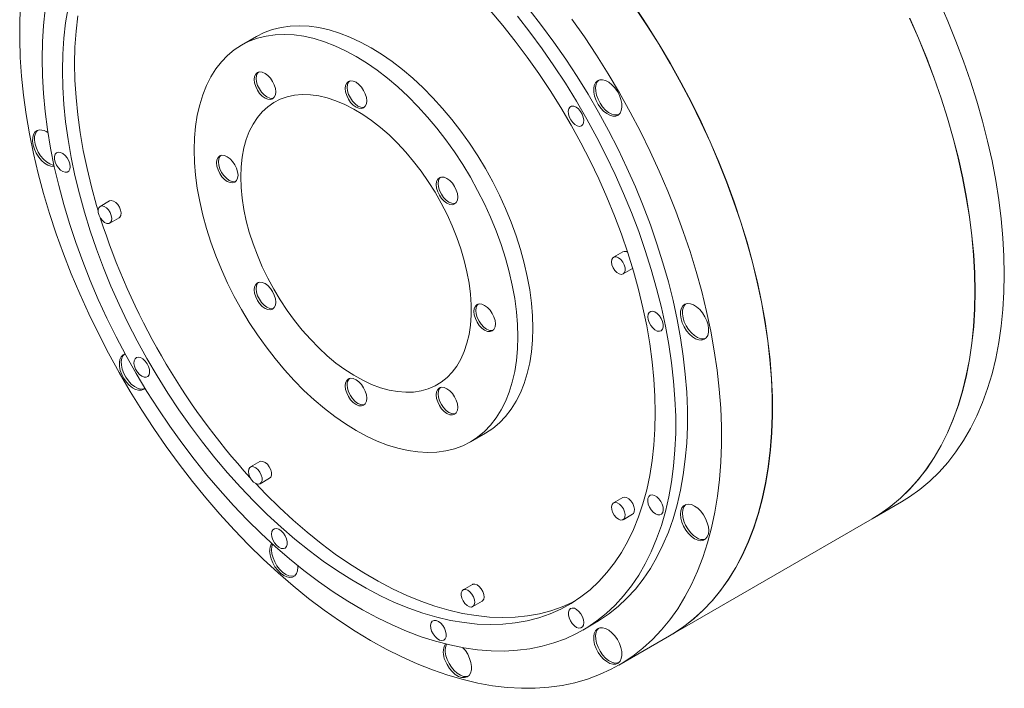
# Model space of a CAD drawing. Header units: millimetres. Extents: x 150 to 1904, y 73 to 1401.
# Tile 3 of 4: x 1359 to 1716, y 1013 to 1255. Entities that reach past the tile are written whole.
import ezdxf

# ---------------------------------------------------------------- set-up
doc = ezdxf.new("R2010")
doc.units = ezdxf.units.MM
doc.header["$LTSCALE"] = 5

msp = doc.modelspace()

# ---------------------------------------------------------------- linework, layer by layer
at = {"color": 7, "linetype": 'Continuous', "lineweight": 15}
for p, q in [((1444.84, 1249.12), (1439.4, 1245.98)), ((1391.5, 1189.48), (1388.1, 1187.52)), ((1391.6, 1181.46), (1395, 1183.42)), ((1577.68, 1171.06), (1574.29, 1169.1)), ((1577.79, 1163.03), (1581.18, 1164.99)), ((1606.95, 1139.49), (1607.64, 1139.64)), ((1522.39, 1102.21), (1527.84, 1105.36)), ((1446.03, 1095.03), (1442.64, 1093.07)), ((1446.14, 1087.01), (1449.53, 1088.97)), ((1577.68, 1082), (1574.29, 1080.04)), ((1668.12, 1074.33), (1678.72, 1080.46)), ((1577.79, 1073.98), (1581.18, 1075.94)), ((1594.65, 1031.92), (1668.04, 1074.29)), ((1523.15, 1050.51), (1519.76, 1048.55)), ((1523.26, 1042.49), (1526.65, 1044.45)), ((1563.2, 1033.97), (1567.44, 1036.42)), ((1576.19, 1021.27), (1594.58, 1031.88))]:
    msp.add_line(p, q, dxfattribs=at)
at = {"color": 7, "linetype": 'Continuous', "lineweight": 15, "flags": 128}
for points in [[(1559.2, 1255.41), (1563.76, 1248.92), (1568.16, 1242.29), (1572.4, 1235.53), (1576.47, 1228.65), (1580.37, 1221.68), (1584.07, 1214.61), (1587.59, 1207.47), (1590.9, 1200.28), (1594.01, 1193.03), (1596.91, 1185.76), (1599.59, 1178.47), (1602.04, 1171.17), (1604.27, 1163.89), (1606.26, 1156.63), (1608.02, 1149.42), (1609.54, 1142.26), (1610.81, 1135.16), (1611.84, 1128.15), (1612.62, 1121.24), (1613.15, 1114.44), (1613.43, 1107.76), (1613.46, 1101.22), (1613.24, 1094.82), (1612.77, 1088.59), (1612.05, 1082.54), (1611.08, 1076.67), (1609.87, 1071), (1608.41, 1065.53), (1606.71, 1060.29), (1604.77, 1055.28), (1602.6, 1050.51), (1600.2, 1045.99), (1597.58, 1041.72), (1594.73, 1037.73), (1591.67, 1034), (1588.41, 1030.56), (1584.94, 1027.41), (1581.28, 1024.56), (1577.43, 1022), (1573.4, 1019.75), (1569.2, 1017.82), (1564.84, 1016.19), (1560.32, 1014.88), (1555.65, 1013.9), (1550.85, 1013.23), (1545.92, 1012.89), (1540.87, 1012.87), (1535.72, 1013.17), (1530.46, 1013.8), (1525.12, 1014.75), (1519.71, 1016.02), (1514.22, 1017.61), (1508.68, 1019.51), (1503.1, 1021.72), (1497.49, 1024.24), (1491.85, 1027.06), (1486.2, 1030.18), (1480.55, 1033.59), (1474.91, 1037.27), (1469.3, 1041.24), (1463.71, 1045.47), (1458.17, 1049.96), (1452.69, 1054.71), (1447.28, 1059.69), (1441.93, 1064.91), (1436.68, 1070.34), (1431.53, 1075.99), (1426.48, 1081.84), (1421.55, 1087.87), (1416.75, 1094.08), (1412.08, 1100.46), (1407.56, 1106.98), (1403.2, 1113.65), (1399, 1120.44), (1394.97, 1127.34), (1391.12, 1134.34), (1387.46, 1141.42), (1383.99, 1148.57), (1380.72, 1155.78), (1377.66, 1163.04), (1374.82, 1170.32), (1372.2, 1177.61), (1369.8, 1184.9), (1367.63, 1192.18), (1365.69, 1199.43), (1363.99, 1206.63), (1362.53, 1213.78), (1361.32, 1220.85), (1360.35, 1227.84), (1359.63, 1234.73), (1359.16, 1241.5), (1358.94, 1248.15), (1358.97, 1254.66), (1359.25, 1261.01)], [(1692.36, 1261.86), (1695.53, 1254.65), (1698.48, 1247.41), (1701.23, 1240.15), (1703.75, 1232.88), (1706.05, 1225.62), (1708.12, 1218.37), (1709.95, 1211.17), (1711.55, 1204.01), (1712.91, 1196.91), (1714.02, 1189.9), (1714.89, 1182.97), (1715.51, 1176.15), (1715.88, 1169.44), (1716.01, 1162.87), (1715.88, 1156.44), (1715.51, 1150.17), (1714.89, 1144.06), (1714.02, 1138.14), (1712.91, 1132.41), (1711.55, 1126.88), (1709.95, 1121.57), (1708.12, 1116.48), (1706.05, 1111.62), (1703.75, 1107.01), (1701.23, 1102.66), (1698.48, 1098.56), (1695.53, 1094.74), (1692.36, 1091.19), (1688.99, 1087.92), (1685.42, 1084.95), (1681.67, 1082.27), (1678.72, 1080.46)], [(1367.05, 1241.04), (1367.18, 1247.14), (1367.55, 1253.09), (1368.17, 1258.86)], [(1376.48, 1259.44), (1375.6, 1254.04), (1374.98, 1248.44), (1374.6, 1242.68), (1374.48, 1236.75), (1374.6, 1230.69), (1374.98, 1224.49), (1375.6, 1218.17), (1376.48, 1211.75), (1377.6, 1205.25), (1378.96, 1198.67), (1380.57, 1192.04), (1382.41, 1185.37), (1384.49, 1178.67), (1386.79, 1171.97), (1389.31, 1165.27), (1392.05, 1158.59), (1395, 1151.95), (1398.16, 1145.37), (1401.51, 1138.85), (1405.04, 1132.41), (1408.76, 1126.08), (1412.65, 1119.86), (1416.7, 1113.76), (1420.9, 1107.81), (1425.25, 1102.01), (1429.72, 1096.39), (1434.32, 1090.95), (1439.03, 1085.7), (1443.84, 1080.66), (1448.74, 1075.84), (1453.72, 1071.25), (1458.76, 1066.91), (1463.86, 1062.81), (1469, 1058.98), (1474.17, 1055.41), (1479.36, 1052.13), (1484.55, 1049.13), (1489.74, 1046.42), (1494.91, 1044.02), (1500.05, 1041.92), (1505.15, 1040.13), (1510.19, 1038.65), (1515.17, 1037.49), (1520.07, 1036.66), (1524.88, 1036.14), (1529.59, 1035.95), (1534.19, 1036.08), (1538.67, 1036.54), (1543.01, 1037.32), (1547.21, 1038.42), (1551.26, 1039.83), (1555.15, 1041.57), (1558.87, 1043.61), (1562.41, 1045.96), (1565.76, 1048.61), (1568.91, 1051.56), (1571.86, 1054.79), (1574.6, 1058.3), (1577.13, 1062.09), (1579.43, 1066.14), (1581.5, 1070.44), (1583.34, 1074.98), (1584.95, 1079.76), (1586.31, 1084.76), (1587.43, 1089.97), (1588.31, 1095.38), (1588.93, 1100.97), (1589.31, 1106.74), (1589.44, 1112.66)], [(1589.44, 1112.66), (1589.31, 1118.73), (1588.93, 1124.93), (1588.31, 1131.24), (1587.43, 1137.66), (1586.31, 1144.17), (1584.95, 1150.74), (1583.34, 1157.37), (1581.5, 1164.04), (1579.43, 1170.74), (1577.13, 1177.45), (1574.6, 1184.15), (1571.86, 1190.82), (1568.91, 1197.46), (1565.76, 1204.05), (1562.41, 1210.57), (1558.87, 1217), (1555.15, 1223.34), (1551.26, 1229.56), (1547.21, 1235.65), (1543.01, 1241.6), (1538.67, 1247.4), (1534.19, 1253.03), (1529.59, 1258.47)], [(1543.65, 1258.9), (1548.22, 1253.05), (1552.65, 1247.04), (1556.94, 1240.88), (1561.08, 1234.58), (1565.05, 1228.15), (1568.85, 1221.61), (1572.48, 1214.98), (1575.92, 1208.27), (1579.16, 1201.48), (1582.2, 1194.65), (1585.03, 1187.78), (1587.65, 1180.88), (1590.05, 1173.98), (1592.23, 1167.08), (1594.17, 1160.21), (1595.89, 1153.37), (1597.36, 1146.58), (1598.59, 1139.86), (1599.58, 1133.22), (1600.33, 1126.68), (1600.82, 1120.24), (1601.07, 1113.93), (1601.07, 1107.75), (1600.82, 1101.73), (1600.33, 1095.87), (1599.58, 1090.18), (1598.59, 1084.69), (1597.36, 1079.39), (1595.89, 1074.3), (1594.17, 1069.44), (1592.23, 1064.81), (1590.05, 1060.43), (1587.65, 1056.29), (1585.03, 1052.42), (1582.2, 1048.82), (1579.16, 1045.5), (1575.92, 1042.46), (1572.48, 1039.72), (1568.85, 1037.27), (1567.44, 1036.42)], [(1582.14, 1259.53), (1586.54, 1252.9), (1590.79, 1246.14), (1594.86, 1239.27), (1598.75, 1232.29), (1602.46, 1225.23), (1605.97, 1218.09), (1609.29, 1210.89), (1612.4, 1203.65), (1615.29, 1196.37), (1617.97, 1189.08), (1620.43, 1181.79), (1622.65, 1174.5), (1624.65, 1167.25), (1626.4, 1160.03), (1627.92, 1152.87), (1629.19, 1145.78), (1630.22, 1138.77), (1631, 1131.85), (1631.53, 1125.05), (1631.81, 1118.37), (1631.84, 1111.83), (1631.62, 1105.44), (1631.15, 1099.21), (1630.43, 1093.15), (1629.46, 1087.28), (1628.25, 1081.61), (1626.79, 1076.15), (1625.09, 1070.9), (1623.16, 1065.89), (1620.99, 1061.12), (1618.59, 1056.6), (1615.96, 1052.34), (1613.12, 1048.34), (1610.06, 1044.62), (1606.79, 1041.18), (1603.33, 1038.03), (1599.66, 1035.17), (1595.82, 1032.62), (1594.58, 1031.88)], [(1594.65, 1031.92), (1595.89, 1032.66), (1599.74, 1035.21), (1603.4, 1038.07), (1606.86, 1041.22), (1610.13, 1044.66), (1613.19, 1048.38), (1616.03, 1052.38), (1618.66, 1056.64), (1621.06, 1061.16), (1623.23, 1065.93), (1625.16, 1070.95), (1626.86, 1076.19), (1628.32, 1081.65), (1629.54, 1087.32), (1630.5, 1093.19), (1631.22, 1099.25), (1631.7, 1105.48), (1631.92, 1111.87), (1631.89, 1118.41), (1631.6, 1125.09), (1631.07, 1131.9), (1630.29, 1138.81), (1629.26, 1145.82), (1627.99, 1152.91), (1626.47, 1160.07), (1624.72, 1167.29), (1622.72, 1174.54), (1620.5, 1181.83), (1618.04, 1189.12), (1615.36, 1196.41), (1612.47, 1203.69), (1609.36, 1210.93), (1606.04, 1218.13), (1602.53, 1225.27), (1598.82, 1232.33), (1594.93, 1239.31), (1590.86, 1246.18), (1586.62, 1252.94), (1582.21, 1259.58)], [(1539.41, 1256.45), (1543.98, 1250.6), (1548.41, 1244.59), (1552.7, 1238.43), (1556.83, 1232.13), (1560.81, 1225.7), (1564.61, 1219.16), (1568.24, 1212.53), (1571.67, 1205.82), (1574.92, 1199.03), (1577.96, 1192.2), (1580.79, 1185.33), (1583.41, 1178.43), (1585.81, 1171.53), (1587.99, 1164.63), (1589.93, 1157.76), (1591.64, 1150.92), (1593.12, 1144.13), (1594.35, 1137.41), (1595.34, 1130.77), (1596.08, 1124.23), (1596.58, 1117.79), (1596.83, 1111.48), (1596.83, 1105.3), (1596.58, 1099.28), (1596.08, 1093.42), (1595.34, 1087.73), (1594.35, 1082.24), (1593.12, 1076.94), (1591.64, 1071.85), (1589.93, 1066.99), (1587.99, 1062.36), (1585.81, 1057.98), (1583.41, 1053.85), (1580.79, 1049.97), (1577.96, 1046.37), (1574.92, 1043.05), (1571.67, 1040.01), (1568.24, 1037.27), (1564.61, 1034.82), (1560.81, 1032.67), (1556.83, 1030.84), (1552.7, 1029.31), (1548.41, 1028.1), (1543.98, 1027.2), (1539.41, 1026.63), (1534.72, 1026.38), (1529.91, 1026.44), (1525, 1026.83), (1520, 1027.54), (1514.91, 1028.57), (1509.75, 1029.91), (1504.54, 1031.57), (1499.27, 1033.54), (1493.97, 1035.81), (1488.64, 1038.39), (1483.29, 1041.26), (1477.95, 1044.42), (1472.61, 1047.86), (1467.29, 1051.57), (1462, 1055.55), (1456.76, 1059.79), (1451.57, 1064.28), (1446.45, 1069.01), (1441.4, 1073.97), (1436.44, 1079.14), (1431.59, 1084.53), (1426.83, 1090.1), (1422.2, 1095.87), (1417.7, 1101.8), (1413.34, 1107.89), (1409.13, 1114.12), (1405.07, 1120.49), (1401.18, 1126.97), (1397.47, 1133.56), (1393.93, 1140.23), (1390.59, 1146.98), (1387.45, 1153.79), (1384.51, 1160.65), (1381.78, 1167.53), (1379.27, 1174.43), (1376.99, 1181.34), (1374.92, 1188.22), (1373.1, 1195.08), (1371.5, 1201.9), (1370.15, 1208.65), (1369.04, 1215.33), (1368.17, 1221.93), (1367.55, 1228.42), (1367.18, 1234.8), (1367.05, 1241.04)], [(1379.99, 1256.57), (1379.36, 1250.97), (1378.99, 1245.21), (1378.86, 1239.29), (1378.99, 1233.22), (1379.36, 1227.02), (1379.99, 1220.7), (1380.86, 1214.28), (1381.98, 1207.78), (1383.35, 1201.2), (1384.95, 1194.57), (1386.79, 1187.9), (1387.38, 1185.94)], [(1681.68, 1255.69), (1684.85, 1248.49), (1687.81, 1241.25), (1690.55, 1233.98), (1693.07, 1226.71), (1695.37, 1219.45), (1697.44, 1212.21), (1699.27, 1205), (1700.87, 1197.84), (1702.23, 1190.75), (1703.34, 1183.73), (1704.21, 1176.81), (1704.83, 1169.98), (1705.21, 1163.28), (1705.33, 1156.71), (1705.21, 1150.28), (1704.83, 1144), (1704.21, 1137.9), (1703.34, 1131.98), (1702.23, 1126.24), (1700.87, 1120.72), (1699.27, 1115.4), (1697.44, 1110.31), (1695.37, 1105.46), (1693.07, 1100.85), (1690.55, 1096.49), (1687.81, 1092.4), (1684.85, 1088.57), (1681.68, 1085.02), (1678.31, 1081.76), (1674.74, 1078.79), (1670.99, 1076.11), (1668.04, 1074.29)], [(1705.4, 1156.75), (1705.28, 1163.32), (1704.9, 1170.02), (1704.28, 1176.85), (1703.41, 1183.77), (1702.3, 1190.79), (1700.94, 1197.88), (1699.35, 1205.04), (1697.51, 1212.25), (1695.44, 1219.49), (1693.14, 1226.76), (1690.62, 1234.03), (1687.88, 1241.29), (1684.92, 1248.53), (1681.75, 1255.73)], [(1422.21, 1207.98), (1422.33, 1212.34), (1422.71, 1216.53), (1423.33, 1220.55), (1424.21, 1224.36), (1425.32, 1227.96), (1426.67, 1231.33), (1428.26, 1234.46), (1430.07, 1237.32), (1432.1, 1239.92), (1434.33, 1242.23), (1436.77, 1244.25), (1439.4, 1245.98), (1442.2, 1247.39), (1445.17, 1248.49), (1448.29, 1249.27), (1451.55, 1249.73), (1454.94, 1249.86), (1458.44, 1249.67), (1462.03, 1249.16), (1465.71, 1248.33), (1469.45, 1247.18), (1473.23, 1245.71), (1477.06, 1243.94), (1480.9, 1241.87), (1484.73, 1239.51), (1488.56, 1236.87), (1492.35, 1233.96), (1496.09, 1230.79), (1499.76, 1227.38), (1503.36, 1223.74), (1506.85, 1219.89), (1510.24, 1215.85), (1513.5, 1211.62), (1516.62, 1207.24), (1519.59, 1202.71), (1522.4, 1198.06), (1525.02, 1193.31), (1527.46, 1188.47), (1529.69, 1183.58), (1531.72, 1178.64), (1533.53, 1173.68), (1535.12, 1168.73), (1536.47, 1163.8), (1537.59, 1158.91), (1538.46, 1154.09), (1539.08, 1149.35), (1539.46, 1144.72), (1539.59, 1140.21), (1539.46, 1135.85), (1539.08, 1131.66), (1538.46, 1127.64), (1537.59, 1123.83), (1536.47, 1120.23), (1535.12, 1116.86), (1533.53, 1113.73), (1531.72, 1110.87), (1529.69, 1108.27), (1527.46, 1105.96), (1525.02, 1103.94), (1522.4, 1102.22), (1519.59, 1100.8), (1516.62, 1099.7), (1513.5, 1098.92), (1510.24, 1098.46), (1506.85, 1098.33), (1503.36, 1098.52), (1499.76, 1099.03), (1496.09, 1099.86), (1492.35, 1101.01), (1488.56, 1102.48), (1484.73, 1104.25), (1480.9, 1106.32), (1477.06, 1108.68), (1473.23, 1111.32), (1469.45, 1114.23), (1465.71, 1117.4), (1462.03, 1120.81), (1458.44, 1124.45), (1454.94, 1128.3), (1451.55, 1132.34), (1448.29, 1136.57), (1445.17, 1140.95), (1442.2, 1145.48), (1439.4, 1150.13), (1436.77, 1154.88), (1434.33, 1159.72), (1432.1, 1164.61), (1430.07, 1169.55), (1428.26, 1174.51), (1426.67, 1179.46), (1425.32, 1184.39), (1424.21, 1189.28), (1423.33, 1194.1), (1422.71, 1198.84), (1422.33, 1203.47), (1422.21, 1207.98)], [(1545.03, 1143.36), (1544.9, 1147.86), (1544.53, 1152.49), (1543.9, 1157.23), (1543.03, 1162.05), (1541.92, 1166.94), (1540.56, 1171.87), (1538.98, 1176.83), (1537.17, 1181.78), (1535.14, 1186.72), (1532.9, 1191.62), (1530.47, 1196.45), (1527.84, 1201.2), (1525.04, 1205.85), (1522.07, 1210.38), (1518.95, 1214.77), (1515.69, 1218.99), (1512.3, 1223.04), (1508.8, 1226.89), (1505.21, 1230.52), (1501.53, 1233.93), (1497.79, 1237.1), (1494, 1240.01), (1490.18, 1242.65), (1486.34, 1245.01), (1482.5, 1247.08), (1478.68, 1248.85), (1474.89, 1250.32), (1471.15, 1251.47), (1467.48, 1252.31), (1463.88, 1252.82), (1460.38, 1253.01), (1457, 1252.87), (1453.73, 1252.41), (1450.61, 1251.63), (1447.64, 1250.53), (1444.84, 1249.12)], [(1450.65, 1232.84), (1449.84, 1234.02), (1448.9, 1235.01), (1447.9, 1235.74), (1446.89, 1236.17), (1445.95, 1236.26), (1445.15, 1236.02), (1444.53, 1235.44), (1444.14, 1234.58), (1444.01, 1233.5), (1444.14, 1232.26), (1444.53, 1230.95), (1445.15, 1229.66), (1445.95, 1228.49), (1446.89, 1227.5), (1447.9, 1226.76), (1448.9, 1226.33), (1449.84, 1226.24), (1450.65, 1226.49), (1451.26, 1227.06), (1451.65, 1227.92), (1451.78, 1229.01), (1451.65, 1230.25), (1451.26, 1231.55), (1450.65, 1232.84)], [(1445.52, 1236.18), (1445.23, 1235.85), (1444.85, 1234.99), (1444.71, 1233.91), (1444.85, 1232.67), (1445.23, 1231.36), (1445.85, 1230.07), (1446.66, 1228.89), (1447.6, 1227.9), (1448.6, 1227.17), (1449.61, 1226.74), (1450.55, 1226.65), (1450.98, 1226.73)], [(1484.78, 1225.74), (1484.65, 1226.98), (1484.26, 1228.29), (1483.65, 1229.57), (1482.84, 1230.75), (1481.9, 1231.74), (1480.9, 1232.48), (1479.89, 1232.91), (1478.95, 1233), (1478.15, 1232.75), (1477.53, 1232.18), (1477.14, 1231.32), (1477.01, 1230.23), (1477.14, 1228.99), (1477.53, 1227.69), (1478.15, 1226.4), (1478.95, 1225.22), (1479.89, 1224.23), (1480.9, 1223.5), (1481.9, 1223.07), (1482.84, 1222.97), (1483.65, 1223.22), (1484.26, 1223.8), (1484.65, 1224.66), (1484.78, 1225.74)], [(1478.52, 1232.91), (1478.23, 1232.58), (1477.85, 1231.73), (1477.71, 1230.64), (1477.85, 1229.4), (1478.23, 1228.09), (1478.85, 1226.81), (1479.66, 1225.63), (1480.6, 1224.64), (1481.6, 1223.9), (1482.61, 1223.48), (1483.55, 1223.38), (1483.98, 1223.47)], [(1576.64, 1221.3), (1577.1, 1222.25), (1577.31, 1223.43), (1577.27, 1224.78), (1576.97, 1226.23), (1576.43, 1227.71), (1575.69, 1229.15), (1574.76, 1230.47), (1573.71, 1231.6), (1572.58, 1232.5), (1571.43, 1233.11), (1570.33, 1233.41), (1569.31, 1233.38), (1568.44, 1233.02), (1567.76, 1232.34), (1567.3, 1231.39), (1567.09, 1230.21), (1567.13, 1228.86), (1567.43, 1227.41), (1567.96, 1225.93), (1568.71, 1224.49), (1569.64, 1223.17), (1570.69, 1222.03), (1571.82, 1221.14), (1572.96, 1220.52), (1574.07, 1220.23), (1575.09, 1220.26), (1575.96, 1220.62), (1576.64, 1221.3)], [(1568.94, 1233.27), (1568.47, 1232.75), (1568.01, 1231.8), (1567.79, 1230.62), (1567.84, 1229.27), (1568.13, 1227.82), (1568.67, 1226.34), (1569.42, 1224.9), (1570.34, 1223.58), (1571.39, 1222.44), (1572.52, 1221.55), (1573.67, 1220.93), (1574.78, 1220.64), (1575.79, 1220.67), (1576.16, 1220.77)], [(1439.11, 1198.22), (1439.23, 1201.89), (1439.61, 1205.39), (1440.23, 1208.7), (1441.1, 1211.8), (1442.21, 1214.68), (1443.55, 1217.31), (1445.12, 1219.68), (1446.9, 1221.78), (1448.88, 1223.6), (1451.06, 1225.11), (1453.42, 1226.32), (1455.94, 1227.21), (1458.61, 1227.78), (1461.42, 1228.03), (1464.34, 1227.96), (1467.37, 1227.56), (1470.47, 1226.84), (1473.64, 1225.81), (1476.85, 1224.46), (1480.09, 1222.81), (1483.33, 1220.87), (1486.55, 1218.64), (1489.74, 1216.15), (1492.88, 1213.41), (1495.95, 1210.42), (1498.92, 1207.22), (1501.79, 1203.82), (1504.53, 1200.25), (1507.13, 1196.51), (1509.57, 1192.64), (1511.84, 1188.66), (1513.93, 1184.59), (1515.81, 1180.46), (1517.49, 1176.29), (1518.94, 1172.1), (1520.17, 1167.93), (1521.15, 1163.8), (1521.9, 1159.72), (1522.4, 1155.74), (1522.65, 1151.86), (1522.65, 1148.12), (1522.4, 1144.53), (1521.9, 1141.12), (1521.15, 1137.91), (1520.17, 1134.92), (1518.94, 1132.16), (1517.49, 1129.66), (1515.81, 1127.42), (1513.93, 1125.46), (1511.84, 1123.8), (1509.57, 1122.44), (1507.13, 1121.39), (1504.53, 1120.65), (1501.79, 1120.24), (1498.92, 1120.15), (1495.95, 1120.39), (1492.88, 1120.95), (1489.74, 1121.82), (1486.55, 1123.02), (1483.33, 1124.52), (1480.09, 1126.31), (1476.85, 1128.4), (1473.64, 1130.76), (1470.47, 1133.38), (1467.37, 1136.25), (1464.34, 1139.34), (1461.42, 1142.64), (1458.61, 1146.13), (1455.94, 1149.79), (1453.42, 1153.6), (1451.06, 1157.53), (1448.88, 1161.56), (1446.9, 1165.66), (1445.12, 1169.82), (1443.55, 1174), (1442.21, 1178.18), (1441.1, 1182.33), (1440.23, 1186.44), (1439.61, 1190.47), (1439.23, 1194.41), (1439.11, 1198.22)], [(1563.16, 1217.14), (1563.46, 1217.86), (1563.53, 1218.8), (1563.34, 1219.86), (1562.92, 1220.94), (1562.3, 1221.96), (1561.54, 1222.82), (1560.71, 1223.45), (1559.87, 1223.79), (1559.11, 1223.8), (1558.49, 1223.5), (1558.07, 1222.9), (1557.89, 1222.06), (1557.95, 1221.05), (1558.26, 1219.96), (1558.78, 1218.9), (1559.48, 1217.95), (1560.28, 1217.2), (1561.13, 1216.71), (1561.93, 1216.53), (1562.63, 1216.68), (1563.16, 1217.14)], [(1366.16, 1215.23), (1365.23, 1214.98), (1364.48, 1214.41), (1363.95, 1213.54), (1363.65, 1212.43), (1363.61, 1211.13), (1363.82, 1209.71), (1364.28, 1208.23), (1364.96, 1206.77), (1365.83, 1205.4), (1366.85, 1204.2), (1367.96, 1203.21), (1369.1, 1202.5), (1370.23, 1202.1), (1371.28, 1202.02), (1371.47, 1202.04)], [(1365.47, 1215.08), (1365.19, 1214.81), (1364.66, 1213.95), (1364.36, 1212.84), (1364.32, 1211.54), (1364.53, 1210.12), (1364.99, 1208.64), (1365.67, 1207.18), (1366.54, 1205.81), (1367.55, 1204.6), (1368.66, 1203.62), (1369.81, 1202.91), (1370.94, 1202.5), (1371.39, 1202.43)], [(1372.97, 1207.17), (1372.31, 1206.94), (1371.83, 1206.41), (1371.58, 1205.62), (1371.58, 1204.65), (1371.83, 1203.58), (1372.31, 1202.5), (1372.97, 1201.51), (1373.75, 1200.7), (1374.59, 1200.14), (1375.42, 1199.89), (1376.15, 1199.95), (1376.72, 1200.33), (1377.08, 1201), (1377.21, 1201.89), (1377.08, 1202.93), (1376.72, 1204.01), (1376.15, 1205.06), (1375.42, 1205.97), (1374.59, 1206.66), (1373.75, 1207.07), (1372.97, 1207.17)], [(1434.23, 1205.53), (1433.22, 1205.96), (1432.28, 1206.05), (1431.48, 1205.8), (1430.86, 1205.23), (1430.47, 1204.37), (1430.34, 1203.28), (1430.47, 1202.04), (1430.86, 1200.74), (1431.48, 1199.45), (1432.28, 1198.27), (1433.22, 1197.28), (1434.23, 1196.55), (1435.23, 1196.12), (1436.17, 1196.02), (1436.98, 1196.27), (1437.59, 1196.85), (1437.98, 1197.71), (1438.12, 1198.79), (1437.98, 1200.03), (1437.59, 1201.34), (1436.98, 1202.62), (1436.17, 1203.8), (1435.23, 1204.79), (1434.23, 1205.53)], [(1431.85, 1205.96), (1431.57, 1205.63), (1431.18, 1204.78), (1431.04, 1203.69), (1431.18, 1202.45), (1431.57, 1201.14), (1432.18, 1199.86), (1432.99, 1198.68), (1433.93, 1197.69), (1434.93, 1196.95), (1435.94, 1196.53), (1436.88, 1196.43), (1437.31, 1196.52)], [(1516.65, 1188.39), (1517.26, 1188.96), (1517.65, 1189.82), (1517.78, 1190.91), (1517.65, 1192.15), (1517.26, 1193.45), (1516.65, 1194.74), (1515.84, 1195.92), (1514.9, 1196.91), (1513.9, 1197.64), (1512.89, 1198.07), (1511.95, 1198.16), (1511.15, 1197.91), (1510.53, 1197.34), (1510.14, 1196.48), (1510.01, 1195.4), (1510.14, 1194.16), (1510.53, 1192.85), (1511.15, 1191.56), (1511.95, 1190.39), (1512.89, 1189.39), (1513.9, 1188.66), (1514.9, 1188.23), (1515.84, 1188.14), (1516.65, 1188.39)], [(1511.52, 1198.08), (1511.23, 1197.75), (1510.85, 1196.89), (1510.71, 1195.81), (1510.85, 1194.57), (1511.23, 1193.26), (1511.85, 1191.97), (1512.66, 1190.79), (1513.6, 1189.8), (1514.6, 1189.07), (1515.61, 1188.64), (1516.55, 1188.55), (1516.98, 1188.63)], [(1395, 1183.42), (1395.26, 1183.63), (1395.62, 1184.27), (1395.72, 1185.14), (1395.55, 1186.16), (1395.14, 1187.21), (1394.51, 1188.18), (1393.76, 1188.96), (1392.94, 1189.46), (1392.16, 1189.65), (1391.5, 1189.48), (1391.5, 1189.48)], [(1388.1, 1187.52), (1387.63, 1187.03), (1387.4, 1186.26), (1387.43, 1185.3), (1387.73, 1184.26), (1388.25, 1183.23), (1388.95, 1182.35), (1389.75, 1181.7), (1390.56, 1181.35), (1391.29, 1181.34), (1391.87, 1181.67), (1392.23, 1182.31), (1392.33, 1183.18), (1392.16, 1184.2), (1391.74, 1185.25), (1391.12, 1186.22), (1390.36, 1187), (1389.55, 1187.5), (1388.77, 1187.69), (1388.1, 1187.52)], [(1577.79, 1163.03), (1578.26, 1163.53), (1578.49, 1164.29), (1578.46, 1165.25), (1578.16, 1166.3), (1577.64, 1167.32), (1576.94, 1168.21), (1576.14, 1168.86), (1575.33, 1169.21), (1574.6, 1169.22), (1574.02, 1168.89), (1573.67, 1168.25), (1573.57, 1167.37), (1573.73, 1166.36), (1574.15, 1165.31), (1574.77, 1164.34), (1575.53, 1163.56), (1576.34, 1163.05), (1577.13, 1162.87), (1577.79, 1163.03)], [(1445.15, 1159.8), (1444.53, 1159.23), (1444.14, 1158.37), (1444.01, 1157.28), (1444.14, 1156.04), (1444.53, 1154.74), (1445.15, 1153.45), (1445.95, 1152.27), (1446.89, 1151.28), (1447.9, 1150.55), (1448.9, 1150.12), (1449.84, 1150.03), (1450.65, 1150.28), (1451.26, 1150.85), (1451.65, 1151.71), (1451.78, 1152.79), (1451.65, 1154.03), (1451.26, 1155.34), (1450.65, 1156.63), (1449.84, 1157.81), (1448.9, 1158.8), (1447.9, 1159.53), (1446.89, 1159.96), (1445.95, 1160.05), (1445.15, 1159.8)], [(1445.52, 1159.97), (1445.23, 1159.64), (1444.85, 1158.78), (1444.71, 1157.69), (1444.85, 1156.45), (1445.23, 1155.15), (1445.85, 1153.86), (1446.66, 1152.68), (1447.6, 1151.69), (1448.6, 1150.96), (1449.61, 1150.53), (1450.55, 1150.43), (1450.98, 1150.52)], [(1668.12, 1074.33), (1671.06, 1076.15), (1674.82, 1078.83), (1678.38, 1081.8), (1681.75, 1085.06), (1684.92, 1088.61), (1687.88, 1092.44), (1690.62, 1096.53), (1693.14, 1100.89), (1695.44, 1105.5), (1697.51, 1110.35), (1699.35, 1115.44), (1700.94, 1120.76), (1702.3, 1126.28), (1703.41, 1132.02), (1704.28, 1137.94), (1704.9, 1144.04), (1705.28, 1150.32), (1705.4, 1156.75)], [(1527.56, 1142.66), (1528.57, 1142.23), (1529.51, 1142.14), (1530.31, 1142.39), (1530.93, 1142.96), (1531.32, 1143.82), (1531.45, 1144.91), (1531.32, 1146.15), (1530.93, 1147.45), (1530.31, 1148.74), (1529.51, 1149.92), (1528.57, 1150.91), (1527.56, 1151.64), (1526.56, 1152.07), (1525.62, 1152.17), (1524.81, 1151.92), (1524.2, 1151.34), (1523.81, 1150.48), (1523.68, 1149.4), (1523.81, 1148.16), (1524.2, 1146.85), (1524.81, 1145.57), (1525.62, 1144.39), (1526.56, 1143.4), (1527.56, 1142.66)], [(1525.19, 1152.08), (1524.9, 1151.75), (1524.52, 1150.89), (1524.38, 1149.81), (1524.52, 1148.57), (1524.9, 1147.26), (1525.52, 1145.97), (1526.33, 1144.8), (1527.27, 1143.8), (1528.27, 1143.07)], [(1606.24, 1139.08), (1607.16, 1139.34), (1607.91, 1139.91), (1608.45, 1140.77), (1608.75, 1141.88), (1608.79, 1143.18), (1608.58, 1144.6), (1608.12, 1146.08), (1607.44, 1147.54), (1606.56, 1148.91), (1605.55, 1150.12), (1604.44, 1151.1), (1603.29, 1151.81), (1602.17, 1152.22), (1601.11, 1152.29), (1600.19, 1152.04), (1599.44, 1151.47), (1598.9, 1150.61), (1598.61, 1149.5), (1598.56, 1148.2), (1598.78, 1146.77), (1599.24, 1145.29), (1599.92, 1143.83), (1600.79, 1142.46), (1601.8, 1141.26), (1602.91, 1140.28), (1604.06, 1139.56), (1605.19, 1139.16), (1606.24, 1139.08)], [(1600.42, 1152.14), (1600.15, 1151.88), (1599.61, 1151.01), (1599.31, 1149.9), (1599.27, 1148.6), (1599.49, 1147.18), (1599.94, 1145.7), (1600.63, 1144.24), (1601.5, 1142.87), (1602.51, 1141.67), (1603.62, 1140.68), (1604.77, 1139.97), (1605.9, 1139.57), (1606.95, 1139.49)], [(1590.94, 1142.25), (1591.6, 1142.47), (1592.08, 1143), (1592.33, 1143.79), (1592.33, 1144.76), (1592.08, 1145.84), (1591.6, 1146.92), (1590.94, 1147.9), (1590.16, 1148.71), (1589.32, 1149.27), (1588.5, 1149.53), (1587.77, 1149.46), (1587.19, 1149.08), (1586.83, 1148.41), (1586.7, 1147.52), (1586.83, 1146.49), (1587.19, 1145.4), (1587.77, 1144.36), (1588.5, 1143.45), (1589.32, 1142.76), (1590.16, 1142.34), (1590.94, 1142.25)], [(1527.84, 1105.36), (1527.84, 1105.36), (1530.47, 1107.08), (1532.9, 1109.1), (1535.14, 1111.41), (1537.17, 1114.01), (1538.98, 1116.88), (1540.56, 1120), (1541.92, 1123.37), (1543.03, 1126.97), (1543.9, 1130.79), (1544.53, 1134.8), (1544.9, 1139), (1545.03, 1143.36)], [(1395.76, 1133.02), (1395.3, 1132.07), (1395.09, 1130.89), (1395.13, 1129.54), (1395.43, 1128.09), (1395.96, 1126.6), (1396.71, 1125.17), (1397.64, 1123.85), (1398.69, 1122.71), (1399.82, 1121.81), (1400.96, 1121.2), (1402.07, 1120.9), (1403.09, 1120.94), (1403.96, 1121.3), (1404.36, 1121.64)], [(1397.21, 1134.03), (1396.44, 1133.69), (1395.76, 1133.02)], [(1396.94, 1133.95), (1396.47, 1133.42), (1396.01, 1132.47), (1395.79, 1131.3), (1395.84, 1129.95), (1396.13, 1128.49), (1396.67, 1127.01), (1397.42, 1125.58), (1398.34, 1124.25), (1399.39, 1123.12), (1400.52, 1122.22), (1401.67, 1121.61), (1402.78, 1121.31), (1403.79, 1121.34), (1404.16, 1121.45)], [(1400.76, 1132.28), (1400.45, 1131.55), (1400.39, 1130.62), (1400.57, 1129.56), (1400.99, 1128.47), (1401.61, 1127.45), (1402.37, 1126.59), (1403.21, 1125.97), (1404.04, 1125.63), (1404.8, 1125.61), (1405.42, 1125.92), (1405.84, 1126.52), (1406.03, 1127.36), (1405.96, 1128.37), (1405.66, 1129.45), (1405.13, 1130.51), (1404.43, 1131.47), (1403.63, 1132.22), (1402.78, 1132.7), (1401.98, 1132.88), (1401.28, 1132.74), (1400.76, 1132.28)], [(1477.01, 1122.45), (1477.14, 1121.21), (1477.53, 1119.9), (1478.15, 1118.62), (1478.95, 1117.44), (1479.89, 1116.45), (1480.9, 1115.71), (1481.9, 1115.28), (1482.84, 1115.19), (1483.65, 1115.44), (1484.26, 1116.01), (1484.65, 1116.87), (1484.78, 1117.96), (1484.65, 1119.2), (1484.26, 1120.5), (1483.65, 1121.79), (1482.84, 1122.97), (1481.9, 1123.96), (1480.9, 1124.69), (1479.89, 1125.12), (1478.95, 1125.22), (1478.15, 1124.97), (1477.53, 1124.39), (1477.14, 1123.53), (1477.01, 1122.45)], [(1477.71, 1122.86), (1477.85, 1121.62), (1478.23, 1120.31), (1478.85, 1119.02), (1479.66, 1117.84), (1480.6, 1116.85), (1481.6, 1116.12), (1482.61, 1115.69), (1483.55, 1115.6), (1483.98, 1115.68)], [(1511.15, 1115.35), (1511.95, 1114.17), (1512.89, 1113.18), (1513.9, 1112.45), (1514.9, 1112.02), (1515.84, 1111.93), (1516.65, 1112.17), (1517.26, 1112.75), (1517.65, 1113.61), (1517.78, 1114.69), (1517.65, 1115.93), (1517.26, 1117.24), (1516.65, 1118.53), (1515.84, 1119.7), (1514.9, 1120.69), (1513.9, 1121.43), (1512.89, 1121.86), (1511.95, 1121.95), (1511.15, 1121.7), (1510.53, 1121.13), (1510.14, 1120.27), (1510.01, 1119.18), (1510.14, 1117.94), (1510.53, 1116.64), (1511.15, 1115.35)], [(1511.52, 1121.87), (1511.23, 1121.54), (1510.85, 1120.68), (1510.71, 1119.59), (1510.85, 1118.35), (1511.23, 1117.04), (1511.85, 1115.76)], [(1511.85, 1115.76), (1512.66, 1114.58), (1513.6, 1113.59), (1514.6, 1112.85), (1515.61, 1112.43), (1516.55, 1112.33), (1516.98, 1112.42)], [(1441.91, 1091.47), (1442.05, 1090.46), (1442.43, 1089.41), (1443.03, 1088.43), (1443.78, 1087.62), (1444.59, 1087.07), (1445.38, 1086.85), (1446.06, 1086.97), (1446.56, 1087.42), (1446.83, 1088.16), (1446.83, 1089.1), (1446.56, 1090.14), (1446.06, 1091.17), (1445.38, 1092.08), (1444.59, 1092.77), (1443.78, 1093.16), (1443.03, 1093.21), (1442.43, 1092.92), (1442.05, 1092.32), (1441.91, 1091.47)], [(1449.53, 1088.97), (1449.96, 1089.38), (1450.22, 1090.12), (1450.22, 1091.06), (1449.96, 1092.1), (1449.46, 1093.13), (1448.77, 1094.04), (1447.98, 1094.73), (1447.17, 1095.12), (1446.43, 1095.17), (1446.03, 1095.03)], [(1444.4, 1087.17), (1448.23, 1083.19), (1453.13, 1078.37), (1458.1, 1073.78), (1463.15, 1069.44), (1468.25, 1065.34), (1473.38, 1061.51), (1478.55, 1057.94), (1483.74, 1054.66), (1488.94, 1051.66), (1494.13, 1048.96), (1499.3, 1046.55), (1504.44, 1044.45), (1509.53, 1042.66), (1514.58, 1041.18), (1519.55, 1040.03), (1524.45, 1039.19), (1529.26, 1038.67), (1533.97, 1038.48), (1538.57, 1038.61), (1543.05, 1039.07), (1547.4, 1039.85), (1551.6, 1040.95), (1555.65, 1042.37), (1559.54, 1044.1), (1560.11, 1044.39)], [(1581.18, 1075.94), (1581.5, 1076.21), (1581.83, 1076.88), (1581.9, 1077.78), (1581.7, 1078.81), (1581.25, 1079.85), (1580.61, 1080.8), (1579.84, 1081.55), (1579.03, 1082.02), (1578.25, 1082.16), (1577.68, 1082)], [(1589.53, 1076.05), (1590.36, 1075.72), (1591.12, 1075.7), (1591.74, 1076.01), (1592.16, 1076.61), (1592.35, 1077.45), (1592.29, 1078.46), (1591.98, 1079.54), (1591.45, 1080.6), (1590.76, 1081.55), (1589.95, 1082.31), (1589.11, 1082.79), (1588.3, 1082.97), (1587.61, 1082.83), (1587.08, 1082.37), (1586.77, 1081.64), (1586.71, 1080.7), (1586.9, 1079.65), (1587.32, 1078.56), (1587.94, 1077.54), (1588.7, 1076.68), (1589.53, 1076.05)], [(1576.04, 1074.15), (1576.84, 1073.84), (1577.56, 1073.88), (1578.11, 1074.25), (1578.44, 1074.92), (1578.51, 1075.82), (1578.31, 1076.85), (1577.86, 1077.89), (1577.22, 1078.84), (1576.45, 1079.59), (1575.63, 1080.06), (1574.86, 1080.2), (1574.22, 1080), (1573.77, 1079.47), (1573.57, 1078.67), (1573.64, 1077.69), (1573.97, 1076.64), (1574.52, 1075.63), (1575.24, 1074.77), (1576.04, 1074.15)], [(1603.68, 1067.07), (1604.82, 1066.56), (1605.9, 1066.37), (1606.87, 1066.51), (1607.69, 1066.98), (1608.3, 1067.75), (1608.68, 1068.79), (1608.8, 1070.03), (1608.68, 1071.42), (1608.3, 1072.89), (1607.69, 1074.37), (1606.87, 1075.77), (1605.9, 1077.04), (1604.82, 1078.1), (1603.68, 1078.91), (1602.54, 1079.42), (1601.45, 1079.61), (1600.48, 1079.46), (1599.67, 1078.99), (1599.06, 1078.22), (1598.68, 1077.19), (1598.55, 1075.95), (1598.68, 1074.56), (1599.06, 1073.09), (1599.67, 1071.61), (1600.48, 1070.2), (1601.45, 1068.94), (1602.54, 1067.88), (1603.68, 1067.07)], [(1600.42, 1079.44), (1600.38, 1079.4), (1599.77, 1078.63), (1599.39, 1077.6), (1599.26, 1076.36), (1599.39, 1074.96), (1599.77, 1073.49), (1600.38, 1072.02), (1601.19, 1070.61), (1602.16, 1069.35), (1603.24, 1068.28), (1604.38, 1067.48)], [(1450.3, 1068.76), (1450.43, 1067.72), (1450.79, 1066.63), (1451.37, 1065.59), (1452.1, 1064.68), (1452.92, 1063.99), (1453.76, 1063.58), (1454.55, 1063.48), (1455.21, 1063.71), (1455.68, 1064.24), (1455.93, 1065.02), (1455.93, 1066), (1455.68, 1067.07), (1455.21, 1068.15), (1454.55, 1069.14), (1453.76, 1069.95), (1452.92, 1070.5), (1452.1, 1070.76), (1451.37, 1070.7), (1450.79, 1070.31), (1450.43, 1069.65), (1450.3, 1068.76)], [(1450.69, 1065.08), (1450.43, 1064.28), (1450.3, 1063.04)], [(1449.59, 1062.63), (1449.72, 1061.24), (1450.1, 1059.77), (1450.71, 1058.29), (1451.52, 1056.89), (1452.5, 1055.62), (1453.58, 1054.56), (1454.72, 1053.75), (1455.86, 1053.24), (1456.94, 1053.05), (1457.92, 1053.2), (1458.73, 1053.66), (1459.34, 1054.43), (1459.72, 1055.47), (1459.85, 1056.71), (1459.82, 1057.28)], [(1450.3, 1063.04), (1450.43, 1061.65), (1450.81, 1060.18), (1451.42, 1058.7), (1452.23, 1057.29), (1453.2, 1056.03), (1454.29, 1054.96), (1455.43, 1054.16), (1456.57, 1053.65), (1457.65, 1053.46), (1458.62, 1053.6), (1458.68, 1053.62)], [(1526.65, 1044.45), (1526.79, 1044.54), (1527.21, 1045.11), (1527.37, 1045.93), (1527.27, 1046.92), (1526.91, 1047.98), (1526.34, 1048.97), (1525.61, 1049.81), (1524.8, 1050.39), (1524, 1050.66), (1523.3, 1050.58), (1523.15, 1050.51)], [(1519.76, 1044.51), (1520.42, 1043.58), (1521.2, 1042.86), (1522.01, 1042.43), (1522.77, 1042.33), (1523.39, 1042.58), (1523.81, 1043.15), (1523.98, 1043.97), (1523.88, 1044.96), (1523.52, 1046.02), (1522.94, 1047.01), (1522.21, 1047.85), (1521.4, 1048.43), (1520.61, 1048.7), (1519.91, 1048.62), (1519.38, 1048.21), (1519.08, 1047.5), (1519.05, 1046.58), (1519.28, 1045.55), (1519.76, 1044.51)], [(1559.29, 1036.3), (1560.08, 1035.49), (1560.92, 1034.93), (1561.74, 1034.67), (1562.47, 1034.74), (1563.04, 1035.12), (1563.41, 1035.79), (1563.53, 1036.68), (1563.41, 1037.71), (1563.04, 1038.8), (1562.47, 1039.84), (1561.74, 1040.75), (1560.92, 1041.44), (1560.08, 1041.86), (1559.29, 1041.95), (1558.63, 1041.73), (1558.16, 1041.2), (1557.91, 1040.41), (1557.91, 1039.44), (1558.16, 1038.36), (1558.63, 1037.28), (1559.29, 1036.3)], [(1508.33, 1033.63), (1508.86, 1032.56), (1509.55, 1031.61), (1510.36, 1030.86), (1511.2, 1030.37), (1512.01, 1030.19), (1512.7, 1030.34), (1513.23, 1030.8), (1513.54, 1031.53), (1513.6, 1032.46), (1513.41, 1033.52), (1512.99, 1034.6), (1512.37, 1035.62), (1511.61, 1036.48), (1510.78, 1037.11), (1509.95, 1037.45), (1509.19, 1037.46), (1508.57, 1037.16), (1508.15, 1036.56), (1507.96, 1035.72), (1508.02, 1034.71), (1508.33, 1033.63)], [(1569.64, 1024.55), (1570.69, 1023.42), (1571.82, 1022.52), (1572.96, 1021.91), (1574.07, 1021.61), (1575.09, 1021.64), (1575.96, 1022), (1576.64, 1022.68), (1577.1, 1023.63), (1577.31, 1024.81), (1577.27, 1026.16), (1576.97, 1027.61), (1576.43, 1029.09), (1575.69, 1030.53), (1574.76, 1031.85), (1573.71, 1032.98), (1572.58, 1033.88), (1571.43, 1034.5), (1570.33, 1034.79), (1569.31, 1034.76), (1568.44, 1034.4), (1567.76, 1033.72), (1567.3, 1032.77), (1567.09, 1031.59), (1567.13, 1030.24), (1567.43, 1028.79), (1567.96, 1027.31), (1568.71, 1025.87), (1569.64, 1024.55)], [(1568.94, 1034.65), (1568.47, 1034.13), (1568.01, 1033.18), (1567.79, 1032), (1567.84, 1030.65), (1568.13, 1029.2), (1568.67, 1027.72), (1569.42, 1026.28), (1570.34, 1024.96)], [(1513.24, 1022.93), (1513.92, 1021.47), (1514.79, 1020.1), (1515.8, 1018.9), (1516.91, 1017.91), (1518.06, 1017.2), (1519.19, 1016.8), (1520.24, 1016.72), (1521.16, 1016.97), (1521.91, 1017.55), (1522.45, 1018.41), (1522.75, 1019.52), (1522.79, 1020.82), (1522.58, 1022.24), (1522.12, 1023.72), (1521.44, 1025.18), (1520.56, 1026.55), (1519.7, 1027.59)], [(1570.34, 1024.96), (1571.39, 1023.82), (1572.52, 1022.93), (1573.67, 1022.31), (1574.78, 1022.02), (1575.79, 1022.05), (1576.16, 1022.16)], [(1513.94, 1023.34), (1514.63, 1021.88), (1515.5, 1020.51), (1516.51, 1019.3), (1517.62, 1018.32), (1518.77, 1017.61), (1519.9, 1017.2), (1520.95, 1017.13), (1521.64, 1017.28)]]:
    msp.add_lwpolyline(points, dxfattribs=at)
at = {"color": 7, "linetype": 'Continuous', "lineweight": 15}
for centre, radius, start, end in [((1366.25, 1210.35), 4.88, 52.8228, 91.1171), ((1632.35, 1261.53), 256.38, 197.7528, 222.2472), ((1578.41, 1169.53), 1.69, 55.2927, 115.3945), ((1529.94, 1145.49), 2.94, 235.3083, 283.8323), ((1480.64, 1123.1), 2.94, 136.1652, 184.695), ((1453.76, 1062.87), 4.17, 143.7519, 183.3826), ((1606.55, 1070.51), 3.72, 234.4199, 286.9711), ((1519.06, 1025.87), 6.52, 151.7399, 206.7838), ((1520.24, 1026.37), 6.99, 159.1714, 205.7625)]:
    msp.add_arc(centre, radius, start, end, dxfattribs=at)

doc.saveas('drawing.dxf')
